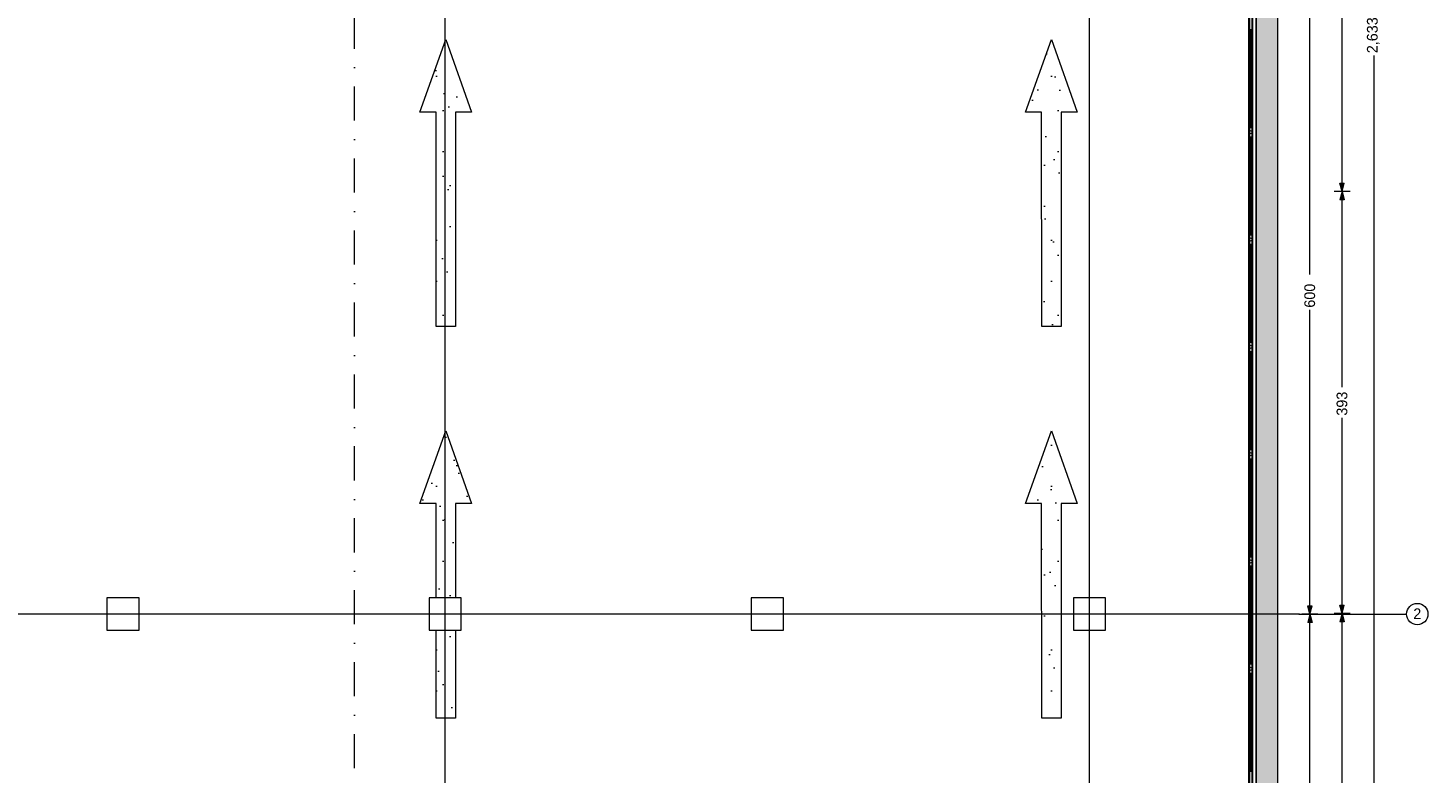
# Model space of a CAD drawing. Header units: millimetres. Extents: x -48584 to 4144, y 11009 to 40638.
# Tile 34 of 38: x -8894 to 4144, y 19182 to 26124. Entities that reach past the tile are written whole.
import ezdxf
from ezdxf.enums import TextEntityAlignment as Align

# ---------------------------------------------------------------- set-up
doc = ezdxf.new("R2010")
doc.units = ezdxf.units.MM
doc.header["$MEASUREMENT"] = 0
doc.set_wipeout_variables(frame=1)
doc.linetypes.add('Dot & Dashed', pattern=[670.277762, 317.5, -176.388889, 0, -176.388874])
doc.linetypes.add('Wipeout_Contour', pattern=[1000, 0, -1000])
for name, color, linetype, lineweight in [('2D Drafting - General_Pen_No__2', 8, 'Continuous', 15), ('Dimensioning - General_Pen_No__1', 7, 'Continuous', 13), ('Structural - Bearing_Pen_No__1', 7, 'Continuous', 13)]:
    doc.layers.add(name, color=color, linetype=linetype, lineweight=lineweight)
for name, color, linetype, lineweight, true_color in [('2D Drafting - General_Pen_No__81', 7, 'Continuous', 20, 0x6a6a6a), ('Marker - Section_Pen_No__108', 7, 'Continuous', 13, 0xfd8379), ('New_Interior - Stair & Railing_Pen_No__102', 7, 'Continuous', 13, 0xcccccc), ('Structural - Bearing_Pen_No__181', 7, 'Continuous', 0, 0xe8e8e8), ('Structural - Bearing_Pen_No__88', 7, 'Continuous', 20, 0xfd4435), ('Structural - Bearing_Pen_No__89', 7, 'Continuous', 20, 0x71cebe), ('Structural - Grid_Pen_No__81', 7, 'Continuous', 20, 0x6a6a6a)]:
    doc.layers.add(name, color=color, linetype=linetype, lineweight=lineweight, true_color=true_color)
for name, color, linetype in [('Dimensioning - General', 7, 'Continuous'), ('Marker - Section', 7, 'Continuous'), ('New_Interior - Stair & Railing', 7, 'Continuous'), ('Structural - Bearing', 7, 'Continuous'), ('Structural - Grid', 7, 'Continuous')]:
    doc.layers.add(name, color=color, linetype=linetype)
doc.styles.add('GENERATED_STYLE_1', font='txt')
doc.dimstyles.new('GENERATED_STYLE__1', dxfattribs={"dimtxt": 100, "dimasz": 76, "dimexe": 0.18, "dimexo": 0.0625, "dimgap": 0, "dimtad": 0, "dimdec": 0, "dimlfac": 0.1, "dimzin": 0, "dimdsep": 46, "dimtxsty": 'GENERATED_STYLE_1', "dimblk": 'ARROWHEAD_5', "dimblk1": 'ARROWHEAD_5', "dimblk2": 'ARROWHEAD_5', "dimcen": 0.09, "dimse1": 1, "dimse2": 1, "dimclrd": 7, "dimclre": 7, "dimclrt": 7, "dimadec": 0, "dimazin": 0, "dimtfac": 1, "dimtdec": 4, "dimtmove": 0, "dimatfit": 3, "dimfxl": 1, "dimtolj": 1, "dimtzin": 0, "dimarcsym": 0})
doc.dimstyles.new('GENERATED_STYLE__2', dxfattribs={"dimtxt": 100, "dimasz": 76, "dimexe": 0.18, "dimexo": 0.0625, "dimgap": 0, "dimtad": 0, "dimtih": 1, "dimtoh": 1, "dimdec": 0, "dimlfac": 0.1, "dimzin": 0, "dimdsep": 46, "dimtxsty": 'GENERATED_STYLE_1', "dimblk": 'ARROWHEAD_5', "dimblk1": 'ARROWHEAD_5', "dimblk2": 'ARROWHEAD_5', "dimcen": 0.09, "dimse1": 1, "dimse2": 1, "dimclrd": 7, "dimclre": 7, "dimclrt": 7, "dimadec": 0, "dimazin": 0, "dimtfac": 1, "dimtdec": 4, "dimtmove": 0, "dimatfit": 3, "dimfxl": 1, "dimtolj": 1, "dimtzin": 0, "dimarcsym": 0})
pattern_1 = [(45, (0, 600), (-190.9188, 190.9188), [0, -180, 0, -270]), (110, (600, 600), (253.717, 92.3454), [0, -132, 0, -228])]

# ---------------------------------------------------------------- blocks, each defined once
blk = doc.blocks.new('Slab_1', base_point=(-47184, 32838))
at = {"layer": 'Structural - Bearing_Pen_No__89', "color": 123, "linetype": 'Continuous', "lineweight": 20, "true_color": 0x71cebe, "flags": 128}
blk.add_lwpolyline([(-47184, 32838), (-47184, 12903), (2744, 12903), (2744, 39238), (-23184, 39238), (-23184, 32838)], close=True, dxfattribs=at)
blk = doc.blocks.new('Slab_3', base_point=(-5094, 19695))
at = {"layer": 'Structural - Bearing', "linetype": 'Continuous', "lineweight": 0, "true_color": 0xffffff}
h = blk.add_hatch(dxfattribs=at)
h.set_pattern_fill('CARPET', style=0, pattern_type=2)
h.set_pattern_definition(pattern_1)
h.paths.add_polyline_path([(-5094, 19695), (-4913, 19695), (-4913, 21694), (-4763, 21694), (-5004, 22370), (-5244, 21694), (-5094, 21694)])
at = {"layer": 'Structural - Bearing_Pen_No__181', "color": 254, "linetype": 'Continuous', "lineweight": 0, "true_color": 0xe8e8e8, "flags": 128}
blk.add_lwpolyline([(-5094, 19695), (-5094, 21694), (-5244, 21694), (-5004, 22370), (-4763, 21694), (-4913, 21694), (-4913, 19695)], close=True, dxfattribs=at)
blk = doc.blocks.new('Slab_4', base_point=(-5094, 23341))
at = {"layer": 'Structural - Bearing', "linetype": 'Continuous', "lineweight": 0, "true_color": 0xffffff}
h = blk.add_hatch(dxfattribs=at)
h.set_pattern_fill('CARPET', style=0, pattern_type=2)
h.set_pattern_definition(pattern_1)
h.paths.add_polyline_path([(-5094, 23341), (-4913, 23341), (-4913, 25341), (-4763, 25341), (-5004, 26016), (-5244, 25341), (-5094, 25341)])
at = {"layer": 'Structural - Bearing_Pen_No__181', "color": 254, "linetype": 'Continuous', "lineweight": 0, "true_color": 0xe8e8e8, "flags": 128}
blk.add_lwpolyline([(-5094, 23341), (-5094, 25341), (-5244, 25341), (-5004, 26016), (-4763, 25341), (-4913, 25341), (-4913, 23341)], close=True, dxfattribs=at)
blk = doc.blocks.new('Slab_46', base_point=(547, 19695))
at = {"layer": 'Structural - Bearing', "linetype": 'Continuous', "lineweight": 0, "true_color": 0xffffff}
h = blk.add_hatch(dxfattribs=at)
h.set_pattern_fill('CARPET', style=0, pattern_type=2)
h.set_pattern_definition(pattern_1)
h.paths.add_polyline_path([(547, 19695), (728, 19695), (727, 21694), (877, 21694), (637, 22370), (397, 21694), (546, 21694)])
at = {"layer": 'Structural - Bearing_Pen_No__181', "color": 254, "linetype": 'Continuous', "lineweight": 0, "true_color": 0xe8e8e8, "flags": 128}
blk.add_lwpolyline([(547, 19695), (546, 21694), (397, 21694), (637, 22370), (877, 21694), (727, 21694), (728, 19695)], close=True, dxfattribs=at)
blk = doc.blocks.new('Slab_47', base_point=(547, 23341))
at = {"layer": 'Structural - Bearing', "linetype": 'Continuous', "lineweight": 0, "true_color": 0xffffff}
h = blk.add_hatch(dxfattribs=at)
h.set_pattern_fill('CARPET', style=0, pattern_type=2)
h.set_pattern_definition(pattern_1)
h.paths.add_polyline_path([(547, 23341), (728, 23341), (727, 25341), (877, 25341), (637, 26016), (397, 25341), (546, 25341)])
at = {"layer": 'Structural - Bearing_Pen_No__181', "color": 254, "linetype": 'Continuous', "lineweight": 0, "true_color": 0xe8e8e8, "flags": 128}
blk.add_lwpolyline([(547, 23341), (546, 25341), (397, 25341), (637, 26016), (877, 25341), (727, 25341), (728, 23341)], close=True, dxfattribs=at)
blk = doc.blocks.new('Wall_3', base_point=(2744, 12903))
at = {"color": 254, "linetype": 'Wipeout_Contour', "lineweight": 0, "ltscale": 104990.131466}
blk.add_wipeout([(2544, 39038), (2544, 13103), (2744, 13103), (2744, 39038)], dxfattribs=at).dxf.layer = 'Structural - Bearing'
at = {"layer": 'Structural - Bearing_Pen_No__1', "color": 7, "linetype": 'Continuous', "lineweight": 13, "flags": 128}
for points in [[(2744, 13103), (2744, 39238)], [(2544, 39038), (2544, 13103)]]:
    blk.add_lwpolyline(points, dxfattribs=at)
blk = doc.blocks.new('Column_110', base_point=(-8009, 20663))
at = {"color": 254, "linetype": 'Wipeout_Contour', "lineweight": 0, "ltscale": 88645.096402}
blk.add_wipeout([(-8159, 20513), (-7859, 20513), (-7859, 20813), (-8159, 20813)], dxfattribs=at).dxf.layer = 'Structural - Bearing'
at = {"layer": 'Structural - Bearing_Pen_No__88', "color": 20, "linetype": 'Continuous', "lineweight": 20, "true_color": 0xfd4435, "flags": 128}
blk.add_lwpolyline([(-8159, 20513), (-7859, 20513), (-7859, 20813), (-8159, 20813)], close=True, dxfattribs=at)
blk = doc.blocks.new('Column_115', base_point=(-5009, 20663))
at = {"color": 254, "linetype": 'Wipeout_Contour', "lineweight": 0, "ltscale": 85047.686358}
blk.add_wipeout([(-5159, 20513), (-4859, 20513), (-4859, 20813), (-5159, 20813)], dxfattribs=at).dxf.layer = 'Structural - Bearing'
at = {"layer": 'Structural - Bearing_Pen_No__88', "color": 20, "linetype": 'Continuous', "lineweight": 20, "true_color": 0xfd4435, "flags": 128}
blk.add_lwpolyline([(-5159, 20513), (-4859, 20513), (-4859, 20813), (-5159, 20813)], close=True, dxfattribs=at)
blk = doc.blocks.new('Column_120', base_point=(-2009, 20663))
at = {"color": 254, "linetype": 'Wipeout_Contour', "lineweight": 0, "ltscale": 83043.751564}
blk.add_wipeout([(-2159, 20513), (-1859, 20513), (-1859, 20813), (-2159, 20813)], dxfattribs=at).dxf.layer = 'Structural - Bearing'
at = {"layer": 'Structural - Bearing_Pen_No__88', "color": 20, "linetype": 'Continuous', "lineweight": 20, "true_color": 0xfd4435, "flags": 128}
blk.add_lwpolyline([(-2159, 20513), (-1859, 20513), (-1859, 20813), (-2159, 20813)], close=True, dxfattribs=at)
blk = doc.blocks.new('Column_125', base_point=(991, 20663))
at = {"color": 254, "linetype": 'Wipeout_Contour', "lineweight": 0, "ltscale": 82749.140984}
blk.add_wipeout([(841, 20513), (1141, 20513), (1141, 20813), (841, 20813)], dxfattribs=at).dxf.layer = 'Structural - Bearing'
at = {"layer": 'Structural - Bearing_Pen_No__88', "color": 20, "linetype": 'Continuous', "lineweight": 20, "true_color": 0xfd4435, "flags": 128}
blk.add_lwpolyline([(841, 20513), (1141, 20513), (1141, 20813), (841, 20813)], close=True, dxfattribs=at)
blk = doc.blocks.new('Railing_5')
at = {"layer": 'New_Interior - Stair & Railing_Pen_No__102', "color": 254, "linetype": 'Continuous', "lineweight": 13, "true_color": 0xcccccc}
for p, q in [((2506, 13141), (2506, 39000)), ((2514, 13133), (2514, 39008)), ((2474, 38968), (2474, 13173)), ((2482, 38976), (2482, 13165))]:
    blk.add_line(p, q, dxfattribs=at)
at = {"layer": 'New_Interior - Stair & Railing_Pen_No__102', "color": 254, "linetype": 'Continuous', "lineweight": 13, "true_color": 0xcccccc, "flags": 128}
for points in [[(2490, 25198), (2498, 25198), (2498, 26108), (2490, 26108)], [(2490, 24198), (2498, 24198), (2498, 25108), (2490, 25108)], [(2490, 23198), (2498, 23198), (2498, 24108), (2490, 24108)], [(2490, 22198), (2498, 22198), (2498, 23108), (2490, 23108)], [(2490, 21198), (2498, 21198), (2498, 22108), (2490, 22108)], [(2490, 20198), (2498, 20198), (2498, 21108), (2490, 21108)], [(2490, 19198), (2498, 19198), (2498, 20108), (2490, 20108)]]:
    blk.add_lwpolyline(points, close=True, dxfattribs=at)
for points in [[(2507, 25153, 1), (2481, 25153, 1)], [(2507, 24153, 1), (2481, 24153, 1)], [(2507, 23153, 1), (2481, 23153, 1)], [(2507, 22153, 1), (2481, 22153, 1)], [(2507, 21153, 1), (2481, 21153, 1)], [(2507, 20153, 1), (2481, 20153, 1)]]:
    blk.add_lwpolyline(points, format="xyb", close=True, dxfattribs=at)
blk = doc.blocks.new('Standard grid marker')
at = {"layer": 'Structural - Grid_Pen_No__81', "color": 251, "linetype": 'Continuous', "lineweight": 20, "true_color": 0x6a6a6a}
for q in [(0, 0), (51328, 0)]:
    blk.add_line((1000, 0), q, dxfattribs=at)
blk.add_circle((-100, 0), 100, dxfattribs=at)
blk.add_point((1000, 0), dxfattribs=at)
blk.add_point((1000, 0), dxfattribs=at)
at = {"layer": 'Structural - Grid_Pen_No__81', "color": 251, "lineweight": 20, "true_color": 0x6a6a6a, "style": 'GENERATED_STYLE_1'}
for tag, p in [('AC_MarkerText_1_0', (-100, -144)), ('AC_MarkerText_1_1', (52428, -144))]:
    blk.add_attdef(tag, text='', height=100, rotation=180, dxfattribs=at).set_placement(p, align=Align.TOP_CENTER)
blk = doc.blocks.new('Standard grid marker_2')
at = {"layer": 'Structural - Grid_Pen_No__81', "color": 251, "linetype": 'Continuous', "lineweight": 20, "true_color": 0x6a6a6a}
blk.add_line((1000, 0), (27735, 0), dxfattribs=at)
at = {"layer": 'Structural - Grid_Pen_No__81', "color": 251, "lineweight": 20, "true_color": 0x6a6a6a, "style": 'GENERATED_STYLE_1'}
for tag, p in [('AC_MarkerText_1_0', (-2, -47)), ('AC_MarkerText_1_1', (28933, -47))]:
    blk.add_attdef(tag, text='', height=100, rotation=270, dxfattribs=at).set_placement(p, align=Align.TOP_CENTER)
blk = doc.blocks.new('*D256')
at = {"layer": 'Dimensioning - General_Pen_No__1', "linetype": 'Continuous', "lineweight": 13, "transparency": 16777216}
for points in [[(-41013, 12603), (-41091, 12624), (-41091, 12582)], [(-41013, 12603), (-40936, 12582), (-40936, 12624)], [(2744, 12603), (2667, 12624), (2667, 12582)]]:
    blk.add_hatch(color=7, dxfattribs=at).paths.add_polyline_path(points)
at = {"layer": 'Dimensioning - General_Pen_No__1', "color": 7, "linetype": 'Continuous', "lineweight": 13, "transparency": 16777216}
for p, q in [((-41013, 12528), (-41013, 12678)), ((2744, 12528), (2744, 12678)), ((-41013, 12603), (-40936, 12624)), ((-41013, 12603), (-40936, 12582)), ((-40936, 12624), (-40936, 12582)), ((2667, 12582), (2667, 12624)), ((2744, 12603), (2667, 12624)), ((2744, 12603), (2667, 12582))]:
    blk.add_line(p, q, dxfattribs=at)
at = {"color": 254, "linetype": 'Wipeout_Contour', "lineweight": 0, "ltscale": 91649.972057, "transparency": 16777216}
blk.add_wipeout([(-19329, 12539), (-18940, 12539), (-18940, 12667), (-19329, 12667)], dxfattribs=at).dxf.layer = 'Dimensioning - General'
at = {"layer": 'Dimensioning - General_Pen_No__1', "color": 7, "linetype": 'Continuous', "lineweight": 13, "transparency": 16777216}
for p, q in [((-40936, 12603), (-19335, 12603)), ((-18934, 12603), (2667, 12603))]:
    blk.add_line(p, q, dxfattribs=at)
at = {"layer": 'Dimensioning - General_Pen_No__1', "color": 7, "lineweight": 13, "transparency": 16777216, "insert": (-19315, 12553), "char_height": 100, "attachment_point": 7, "style": 'GENERATED_STYLE_1'}
blk.add_mtext('\\A1;{\\pql;\\fBOG 2018|b0|i0|c0|p0;\\W1.000000;4,376}', dxfattribs=at)
blk = doc.blocks.new('ARROWHEAD_5')
at = {"linetype": 'Continuous', "lineweight": 0}
blk.add_hatch(color=0, dxfattribs=at).paths.add_polyline_path([(-1, 0.2679), (0, 0), (-1, -0.2679)])
at = {"color": 0, "linetype": 'Continuous', "lineweight": 0}
blk.add_line((0, 0), (-1, 0), dxfattribs=at)
blk = doc.blocks.new('*D265')
at = {"layer": 'Dimensioning - General_Pen_No__1', "linetype": 'Continuous', "lineweight": 13, "transparency": 16777216}
for points in [[(3644, 39238), (3624, 39161), (3665, 39161)], [(3644, 12903), (3665, 12980), (3624, 12980)]]:
    blk.add_hatch(color=7, dxfattribs=at).paths.add_polyline_path(points)
at = {"layer": 'Dimensioning - General_Pen_No__1', "color": 7, "linetype": 'Continuous', "lineweight": 13, "transparency": 16777216}
for p, q in [((3719, 39238), (3569, 39238)), ((3644, 39238), (3624, 39161)), ((3665, 39161), (3624, 39161)), ((3644, 39238), (3665, 39161)), ((3624, 12980), (3665, 12980)), ((3644, 12903), (3624, 12980)), ((3644, 12903), (3665, 12980)), ((3719, 12903), (3569, 12903))]:
    blk.add_line(p, q, dxfattribs=at)
at = {"color": 254, "linetype": 'Wipeout_Contour', "lineweight": 0, "ltscale": 105296.341548, "transparency": 16777216}
blk.add_wipeout([(3709, 25875), (3709, 26266), (3580, 26266), (3580, 25875)], dxfattribs=at).dxf.layer = 'Dimensioning - General'
at = {"layer": 'Dimensioning - General_Pen_No__1', "color": 7, "linetype": 'Continuous', "lineweight": 13, "transparency": 16777216}
for p, q in [((3644, 26272), (3644, 39161)), ((3644, 12980), (3644, 25869))]:
    blk.add_line(p, q, dxfattribs=at)
at = {"layer": 'Dimensioning - General_Pen_No__1', "color": 7, "lineweight": 13, "transparency": 16777216, "insert": (3694, 25889), "char_height": 100, "attachment_point": 7, "rotation": 90, "style": 'GENERATED_STYLE_1'}
blk.add_mtext('\\A1;{\\pql;\\fBOG 2018|b0|i0|c0|p0;\\W1.000000;2,633}', dxfattribs=at)
blk = doc.blocks.new('*D267')
at = {"layer": 'Dimensioning - General_Pen_No__1', "linetype": 'Continuous', "lineweight": 13, "transparency": 16777216}
for points in [[(3344, 20668), (3365, 20745), (3324, 20745)], [(3344, 20668), (3324, 20591), (3365, 20591)], [(3344, 16039), (3365, 16116), (3324, 16116)], [(3344, 16039), (3324, 15962), (3365, 15962)]]:
    blk.add_hatch(color=7, dxfattribs=at).paths.add_polyline_path(points)
at = {"layer": 'Dimensioning - General_Pen_No__1', "color": 7, "linetype": 'Continuous', "lineweight": 13, "transparency": 16777216}
for p, q in [((3419, 20668), (3269, 20668)), ((3344, 20668), (3324, 20591)), ((3344, 20668), (3365, 20591)), ((3365, 20591), (3324, 20591)), ((3419, 16039), (3269, 16039)), ((3324, 16116), (3365, 16116)), ((3344, 16039), (3324, 16116)), ((3344, 16039), (3365, 16116))]:
    blk.add_line(p, q, dxfattribs=at)
at = {"color": 254, "linetype": 'Wipeout_Contour', "lineweight": 0, "ltscale": 74623.376032, "transparency": 16777216}
blk.add_wipeout([(3409, 18215), (3409, 18492), (3280, 18492), (3280, 18215)], dxfattribs=at).dxf.layer = 'Dimensioning - General'
at = {"layer": 'Dimensioning - General_Pen_No__1', "color": 7, "linetype": 'Continuous', "lineweight": 13, "transparency": 16777216}
for p, q in [((3344, 18498), (3344, 20591)), ((3344, 16116), (3344, 18209))]:
    blk.add_line(p, q, dxfattribs=at)
at = {"layer": 'Dimensioning - General_Pen_No__1', "color": 7, "lineweight": 13, "transparency": 16777216, "insert": (3394, 18229), "char_height": 100, "attachment_point": 7, "rotation": 90, "style": 'GENERATED_STYLE_1'}
blk.add_mtext('\\A1;{\\pql;\\fBOG 2018|b0|i0|c0|p0;\\W1.000000;463}', dxfattribs=at)
blk = doc.blocks.new('*D268')
at = {"layer": 'Dimensioning - General_Pen_No__1', "linetype": 'Continuous', "lineweight": 13, "transparency": 16777216}
for points in [[(3344, 24600), (3365, 24677), (3324, 24677)], [(3344, 24600), (3324, 24522), (3365, 24522)], [(3344, 20668), (3365, 20745), (3324, 20745)], [(3344, 20668), (3324, 20591), (3365, 20591)]]:
    blk.add_hatch(color=7, dxfattribs=at).paths.add_polyline_path(points)
at = {"layer": 'Dimensioning - General_Pen_No__1', "color": 7, "linetype": 'Continuous', "lineweight": 13, "transparency": 16777216}
for p, q in [((3419, 24600), (3269, 24600)), ((3344, 24600), (3324, 24522)), ((3365, 24522), (3324, 24522)), ((3344, 24600), (3365, 24522)), ((3324, 20745), (3365, 20745)), ((3344, 20668), (3324, 20745)), ((3344, 20668), (3365, 20745)), ((3419, 20668), (3269, 20668))]:
    blk.add_line(p, q, dxfattribs=at)
at = {"color": 254, "linetype": 'Wipeout_Contour', "lineweight": 0, "ltscale": 91519.017927, "transparency": 16777216}
blk.add_wipeout([(3409, 22497), (3409, 22770), (3280, 22770), (3280, 22497)], dxfattribs=at).dxf.layer = 'Dimensioning - General'
at = {"layer": 'Dimensioning - General_Pen_No__1', "color": 7, "linetype": 'Continuous', "lineweight": 13, "transparency": 16777216}
for p, q in [((3344, 22776), (3344, 24522)), ((3344, 20745), (3344, 22492))]:
    blk.add_line(p, q, dxfattribs=at)
at = {"layer": 'Dimensioning - General_Pen_No__1', "color": 7, "lineweight": 13, "transparency": 16777216, "insert": (3394, 22512), "char_height": 100, "attachment_point": 7, "rotation": 90, "style": 'GENERATED_STYLE_1'}
blk.add_mtext('\\A1;{\\pql;\\fBOG 2018|b0|i0|c0|p0;\\W1.000000;393}', dxfattribs=at)
blk = doc.blocks.new('*D269')
at = {"layer": 'Dimensioning - General_Pen_No__1', "linetype": 'Continuous', "lineweight": 13, "transparency": 16777216}
for points in [[(3344, 29838), (3365, 29915), (3324, 29915)], [(3344, 29838), (3324, 29761), (3365, 29761)], [(3344, 24600), (3365, 24677), (3324, 24677)], [(3344, 24600), (3324, 24522), (3365, 24522)]]:
    blk.add_hatch(color=7, dxfattribs=at).paths.add_polyline_path(points)
at = {"layer": 'Dimensioning - General_Pen_No__1', "color": 7, "linetype": 'Continuous', "lineweight": 13, "transparency": 16777216}
for p, q in [((3419, 29838), (3269, 29838)), ((3344, 29838), (3324, 29761)), ((3365, 29761), (3324, 29761)), ((3344, 29838), (3365, 29761)), ((3324, 24677), (3365, 24677)), ((3344, 24600), (3324, 24677)), ((3344, 24600), (3365, 24677)), ((3419, 24600), (3269, 24600))]:
    blk.add_line(p, q, dxfattribs=at)
at = {"color": 254, "linetype": 'Wipeout_Contour', "lineweight": 0, "ltscale": 109693.973878, "transparency": 16777216}
blk.add_wipeout([(3409, 27081), (3409, 27357), (3280, 27357), (3280, 27081)], dxfattribs=at).dxf.layer = 'Dimensioning - General'
at = {"layer": 'Dimensioning - General_Pen_No__1', "color": 7, "linetype": 'Continuous', "lineweight": 13, "transparency": 16777216}
for p, q in [((3344, 27362), (3344, 29761)), ((3344, 24677), (3344, 27075))]:
    blk.add_line(p, q, dxfattribs=at)
at = {"layer": 'Dimensioning - General_Pen_No__1', "color": 7, "lineweight": 13, "transparency": 16777216, "insert": (3394, 27095), "char_height": 100, "attachment_point": 7, "rotation": 90, "style": 'GENERATED_STYLE_1'}
blk.add_mtext('\\A1;{\\pql;\\fBOG 2018|b0|i0|c0|p0;\\W1.000000;524}', dxfattribs=at)
blk = doc.blocks.new('*D271')
at = {"layer": 'Dimensioning - General_Pen_No__1', "linetype": 'Continuous', "lineweight": 13, "transparency": 16777216}
for points in [[(3044, 20663), (3065, 20740), (3024, 20740)], [(3044, 20663), (3024, 20586), (3065, 20586)], [(3044, 14663), (3065, 14740), (3024, 14740)]]:
    blk.add_hatch(color=7, dxfattribs=at).paths.add_polyline_path(points)
at = {"layer": 'Dimensioning - General_Pen_No__1', "color": 7, "linetype": 'Continuous', "lineweight": 13, "transparency": 16777216}
for p, q in [((3119, 20663), (2969, 20663)), ((3044, 20663), (3024, 20586)), ((3044, 20663), (3065, 20586)), ((3065, 20586), (3024, 20586)), ((3024, 14740), (3065, 14740)), ((3044, 14663), (3024, 14740)), ((3044, 14663), (3065, 14740)), ((3119, 14663), (2969, 14663))]:
    blk.add_line(p, q, dxfattribs=at)
at = {"color": 254, "linetype": 'Wipeout_Contour', "lineweight": 0, "ltscale": 71694.158511, "transparency": 16777216}
blk.add_wipeout([(3109, 17504), (3109, 17822), (2980, 17822), (2980, 17504)], dxfattribs=at).dxf.layer = 'Dimensioning - General'
at = {"layer": 'Dimensioning - General_Pen_No__1', "color": 7, "linetype": 'Continuous', "lineweight": 13, "transparency": 16777216}
for p, q in [((3044, 17828), (3044, 20586)), ((3044, 14740), (3044, 17498))]:
    blk.add_line(p, q, dxfattribs=at)
at = {"layer": 'Dimensioning - General_Pen_No__1', "color": 7, "lineweight": 13, "transparency": 16777216, "insert": (3094, 17518), "char_height": 100, "attachment_point": 7, "rotation": 90, "style": 'GENERATED_STYLE_1'}
blk.add_mtext('\\A1;{\\pql;\\fBOG 2018|b0|i0|c0|p0;\\W1.000000;600}', dxfattribs=at)
blk = doc.blocks.new('*D272')
at = {"layer": 'Dimensioning - General_Pen_No__1', "linetype": 'Continuous', "lineweight": 13, "transparency": 16777216}
for points in [[(3044, 26663), (3065, 26740), (3024, 26740)], [(3044, 26663), (3024, 26586), (3065, 26586)], [(3044, 20663), (3065, 20740), (3024, 20740)], [(3044, 20663), (3024, 20586), (3065, 20586)]]:
    blk.add_hatch(color=7, dxfattribs=at).paths.add_polyline_path(points)
at = {"layer": 'Dimensioning - General_Pen_No__1', "color": 7, "linetype": 'Continuous', "lineweight": 13, "transparency": 16777216}
for p, q in [((3119, 26663), (2969, 26663)), ((3044, 26663), (3024, 26586)), ((3044, 26663), (3065, 26586)), ((3065, 26586), (3024, 26586)), ((3024, 20740), (3065, 20740)), ((3044, 20663), (3024, 20740)), ((3044, 20663), (3065, 20740)), ((3119, 20663), (2969, 20663))]:
    blk.add_line(p, q, dxfattribs=at)
at = {"color": 254, "linetype": 'Wipeout_Contour', "lineweight": 0, "ltscale": 95432.38747, "transparency": 16777216}
blk.add_wipeout([(3109, 23504), (3109, 23822), (2980, 23822), (2980, 23504)], dxfattribs=at).dxf.layer = 'Dimensioning - General'
at = {"layer": 'Dimensioning - General_Pen_No__1', "color": 7, "linetype": 'Continuous', "lineweight": 13, "transparency": 16777216}
for p, q in [((3044, 23828), (3044, 26586)), ((3044, 20740), (3044, 23498))]:
    blk.add_line(p, q, dxfattribs=at)
at = {"layer": 'Dimensioning - General_Pen_No__1', "color": 7, "lineweight": 13, "transparency": 16777216, "insert": (3094, 23518), "char_height": 100, "attachment_point": 7, "rotation": 90, "style": 'GENERATED_STYLE_1'}
blk.add_mtext('\\A1;{\\pql;\\fBOG 2018|b0|i0|c0|p0;\\W1.000000;600}', dxfattribs=at)
blk = doc.blocks.new('Cutting Plane_1', base_point=(-5854, 11703))
at = {"layer": 'Marker - Section_Pen_No__108', "color": 11, "linetype": 'Dot & Dashed', "lineweight": 13, "true_color": 0xfd8379}
blk.add_line((-5854, 11853), (-5854, 40288), dxfattribs=at)

msp = doc.modelspace()

# ---------------------------------------------------------------- block references
at = {"layer": 'Structural - Bearing', "color": 123, "linetype": 'Continuous', "lineweight": 20, "true_color": 0x71cebe}
msp.add_blockref('Slab_1', (-47183.78801, 32837.98097), dxfattribs=at)
at = {"layer": 'Structural - Bearing', "color": 254, "linetype": 'Continuous', "lineweight": 0, "true_color": 0xe8e8e8}
for name, p in [('Slab_4', (-5094.01451, 23341.14875)), ('Slab_47', (546.67083, 23341.14875)), ('Slab_3', (-5093.9567, 19694.54814)), ('Slab_46', (546.72864, 19694.54814))]:
    msp.add_blockref(name, p, dxfattribs=at)

# ---------------------------------------------------------------- next in the draw order: block references
at = {"layer": 'Structural - Bearing', "color": 7, "lineweight": 35}
msp.add_blockref('Wall_3', (2744.28426, 12903.05519), dxfattribs=at)
at = {"layer": 'Structural - Bearing', "color": 11, "lineweight": 13, "true_color": 0xfd8379}
for name, p in [('Column_110', (-8008.78801, 20662.98097)), ('Column_115', (-5008.78801, 20662.98097)), ('Column_120', (-2008.78801, 20662.98097)), ('Column_125', (991.21199, 20662.98097))]:
    msp.add_blockref(name, p, dxfattribs=at)

# ---------------------------------------------------------------- next in the draw order: block references
at = {"layer": 'New_Interior - Stair & Railing', "color": 7, "linetype": 'Continuous', "lineweight": 13}
msp.add_blockref('Railing_5', (0, 0), dxfattribs=at)
at = {"layer": 'Structural - Grid', "color": 8, "linetype": 'Continuous', "lineweight": 15, "zscale": 1000, "rotation": 90}
for p in [(-5008.78801, 11703.05519), (991.21199, 11703.05519)]:
    msp.add_blockref('Standard grid marker_2', p, dxfattribs=at)
at = {"layer": 'Structural - Grid', "color": 8, "linetype": 'Continuous', "lineweight": 15}
ref = msp.add_blockref('Standard grid marker', (3944.28426, 20662.98097), dxfattribs=dict(at, zscale=1000, rotation=180))
ref.add_attrib('AC_MarkerText_1', '2', dxfattribs={"layer": 'Structural - Grid_Pen_No__81', "color": 251, "lineweight": 20, "true_color": 0x6a6a6a, "height": 100, "rotation": 360, "style": 'GENERATED_STYLE_1'}).set_placement((4044.28426, 20716.10823), align=Align.TOP_CENTER)

# ---------------------------------------------------------------- next in the draw order: dimensions: what is measured, and where the dimension line sits
at = {"layer": 'Dimensioning - General', "color": 7, "linetype": 'Continuous', "lineweight": 13}
dim = msp.add_linear_dim(base=(2744.28426, 12603.05519), p1=(-41013.3755, 24599.65435), p2=(2744.28426, 12903.05519), dimstyle='GENERATED_STYLE__2', dxfattribs=at)
dim.commit()
dim.dimension.update_dxf_attribs({"geometry": '*D256', "text_midpoint": (-19147.69112, 12603.05519), "dimtype": 160})

# ---------------------------------------------------------------- next in the draw order: dimensions: what is measured, and where the dimension line sits
dim = msp.add_linear_dim(base=(3644.28426, 39237.98097), p1=(2744.28426, 12903.05519), p2=(2744.28426, 39237.98097), angle=90, dimstyle='GENERATED_STYLE__1', dxfattribs=at)
dim.commit()
dim.dimension.update_dxf_attribs({"geometry": '*D265', "text_midpoint": (3644.28426, 26056.86358), "dimtype": 160, "text_rotation": 90})

# ---------------------------------------------------------------- next in the draw order: dimensions: what is measured, and where the dimension line sits
dim = msp.add_linear_dim(base=(3344.28426, 20668.19358), p1=(-44113.41787, 16038.84631), p2=(-44113.61551, 20668.19358), angle=90, dimstyle='GENERATED_STYLE__1', dxfattribs=at)
dim.commit()
dim.dimension.update_dxf_attribs({"geometry": '*D267', "text_midpoint": (3344.28426, 18343.09244), "dimtype": 160, "text_rotation": 90})

# ---------------------------------------------------------------- next in the draw order: dimensions: what is measured, and where the dimension line sits
dim = msp.add_linear_dim(base=(3344.28426, 24599.65435), p1=(-44113.61551, 20668.19358), p2=(-41013.3755, 24599.65435), angle=90, dimstyle='GENERATED_STYLE__1', dxfattribs=at)
dim.commit()
dim.dimension.update_dxf_attribs({"geometry": '*D268', "text_midpoint": (3344.28426, 22625.82346), "dimtype": 160, "text_rotation": 90})

# ---------------------------------------------------------------- next in the draw order: dimensions: what is measured, and where the dimension line sits
for base, p1, p2, picture, middle in [((3344.28426, 29837.81166), (-41013.3755, 24599.65435), (-41013.3755, 29837.81166), '*D269', (3344.28426, 27209.1055)), ((3044.28426, 20662.98097), (2944.28426, 14662.98097), (2944.28426, 20662.98097), '*D271', (3044.28426, 17632.04447))]:
    dim = msp.add_linear_dim(base=base, p1=p1, p2=p2, angle=90, dimstyle='GENERATED_STYLE__1', dxfattribs=at)
    dim.commit()
    dim.dimension.update_dxf_attribs({"geometry": picture, "text_midpoint": middle, "dimtype": 160, "text_rotation": 90})

# ---------------------------------------------------------------- next in the draw order: block references
at = {"layer": 'Marker - Section', "color": 11, "lineweight": 13, "true_color": 0xfd8379}
msp.add_blockref('Cutting Plane_1', (-5853.78168, 11703.05519), dxfattribs=at)

# ---------------------------------------------------------------- next in the draw order: dimensions: what is measured, and where the dimension line sits
at = {"layer": 'Dimensioning - General', "color": 7, "linetype": 'Continuous', "lineweight": 13}
dim = msp.add_linear_dim(base=(3044.28426, 26662.98097), p1=(2944.28426, 20662.98097), p2=(2944.28426, 26662.98097), angle=90, dimstyle='GENERATED_STYLE__1', dxfattribs=at)
dim.commit()
dim.dimension.update_dxf_attribs({"geometry": '*D272', "text_midpoint": (3044.28426, 23632.04447), "dimtype": 160, "text_rotation": 90})

# ---------------------------------------------------------------- next in the draw order: hatches: boundary and pattern name
at = {"layer": '2D Drafting - General_Pen_No__81', "linetype": 'Continuous', "lineweight": 0, "true_color": 0x4f4f4f}
h = msp.add_hatch(color=251, dxfattribs=at)
h.paths.add_polyline_path([(-47183.78801, 12903.05519), (2744.28426, 12903.05519), (2744.28426, 39237.98097), (-23183.78801, 39237.98097), (-23183.78801, 32837.98097), (-47183.78801, 32837.98097)])
h.paths.add_polyline_path([(-46983.78801, 13103.05519), (2544.28426, 13103.05519), (2544.28426, 39037.98097), (-22983.78801, 39037.98097), (-22983.78801, 32637.98097), (-46983.78801, 32637.98097)], flags=0)

# ---------------------------------------------------------------- next in the draw order: linework, layer by layer
at = {"layer": '2D Drafting - General_Pen_No__2', "color": 8, "linetype": 'Continuous', "lineweight": 15, "flags": 128}
for points in [[(-47183.78801, 12903.05519), (2744.28426, 12903.05519), (2744.28426, 39237.98097), (-23183.78801, 39237.98097), (-23183.78801, 32837.98097), (-47183.78801, 32837.98097)], [(-46983.78801, 13103.05519), (2544.28426, 13103.05519), (2544.28426, 39037.98097), (-22983.78801, 39037.98097), (-22983.78801, 32637.98097), (-46983.78801, 32637.98097)]]:
    msp.add_lwpolyline(points, close=True, dxfattribs=at)

doc.saveas('drawing.dxf')
